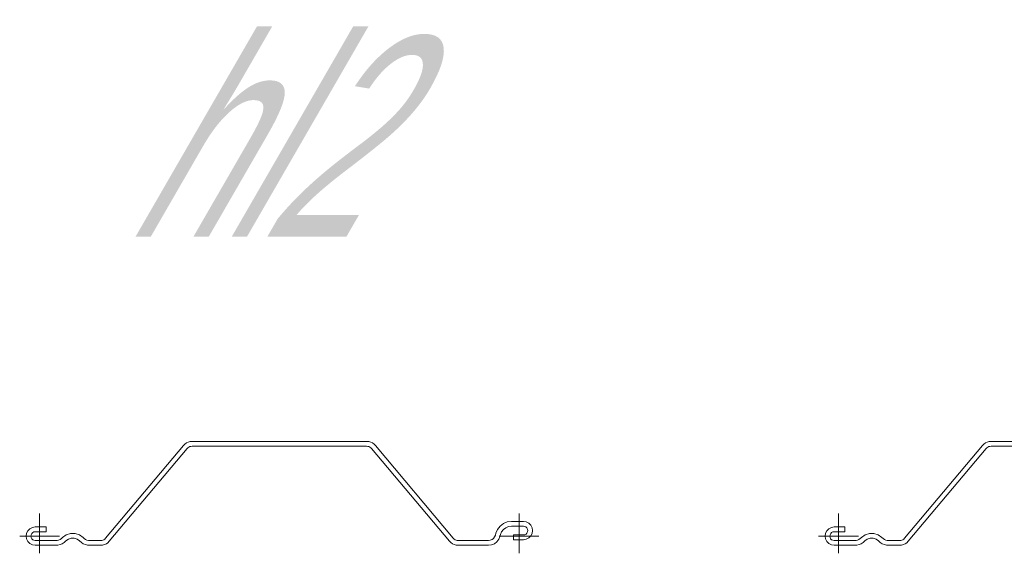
# Model space of a CAD drawing. Extents: x 1.5 to 9.7, y -20.6 to -8.6.
# Tile 4 of 13: x 4.475 to 5.707, y -16.521 to -15.854. Entities that reach past the tile are written whole.
import ezdxf
from ezdxf.enums import TextEntityAlignment as Align

# ---------------------------------------------------------------- set-up
doc = ezdxf.new("R2010")
doc.units = 0
doc.header["$MEASUREMENT"] = 0
doc.linetypes.add('AUSGEZOGEN', pattern=[0])
doc.layers.add('FREIER_TEXT', color=2, linetype='AUSGEZOGEN')
doc.layers.add('STAHL', color=9, linetype='AUSGEZOGEN', lineweight=13)

# ---------------------------------------------------------------- blocks, each defined once
blk = doc.blocks.new('hl2')
at = {"layer": 'STAHL'}
for p, q in [((0.0826, -0.00264), (0.18005, 0.1135)), ((0.18005, 0.1135), (0.18178, 0.11522)), ((0.18178, 0.11522), (0.18378, 0.11662)), ((0.18378, 0.11662), (0.18599, 0.11766)), ((0.18678, 0.11143), (0.18564, 0.11063)), ((0.18599, 0.11766), (0.18835, 0.11829)), ((0.18804, 0.11202), (0.18678, 0.11143)), ((0.18939, 0.11238), (0.18804, 0.11202)), ((0.18835, 0.11829), (0.19078, 0.1185)), ((0.19078, 0.1125), (0.18939, 0.11238)), ((0.19078, 0.1185), (0.40959, 0.1185)), ((0.40922, 0.1125), (0.19078, 0.1125)), ((0.41061, 0.11238), (0.40922, 0.1125)), ((0.40959, 0.1185), (0.41202, 0.11829)), ((0.41196, 0.11202), (0.41061, 0.11238)), ((0.41322, 0.11143), (0.41196, 0.11202)), ((0.41202, 0.11829), (0.41438, 0.11766)), ((0.41436, 0.11063), (0.41322, 0.11143)), ((0.41438, 0.11766), (0.41659, 0.11662)), ((0.41659, 0.11662), (0.41859, 0.11522)), ((0.41859, 0.11522), (0.42031, 0.1135)), ((0.42031, 0.1135), (0.51777, -0.00264)), ((0.18465, 0.10964), (0.0872, -0.0065)), ((0.18564, 0.11063), (0.18465, 0.10964)), ((0.41535, 0.10964), (0.41436, 0.11063)), ((0.5128, -0.0065), (0.41535, 0.10964)), ((0, -0.0215), (0, 0.0285)), ((0.6, 0.0285), (0.6, -0.0215)), ((0.57307, 0.0085), (0.57624, 0.01264)), ((0.57624, 0.01264), (0.58039, 0.01582)), ((0.58039, 0.01582), (0.58521, 0.01782)), ((0.58521, 0.01782), (0.59039, 0.0185)), ((0.59041, 0.01256), (0.58676, 0.01202)), ((0.59039, 0.0185), (0.6055, 0.0185)), ((0.6055, 0.0125), (0.59041, 0.01256)), ((0.6055, 0.0185), (0.60904, 0.01794)), ((0.6072, 0.01223), (0.6055, 0.0125)), ((0.60904, 0.01794), (0.61232, 0.01636)), ((0.61232, 0.01636), (0.6148, 0.01376)), ((0.6148, 0.01376), (0.61639, 0.01059)), ((-0.025, 0), (0.025, 0)), ((-0.01695, -0.00001), (-0.01644, 0.00355)), ((-0.01644, 0.00355), (-0.0148, 0.00676)), ((-0.0148, 0.00676), (-0.01226, 0.0093)), ((-0.01226, 0.0093), (-0.00905, 0.01094)), ((-0.01073, 0.0017), (-0.011, 0)), ((-0.011, 0), (-0.01073, -0.0017)), ((-0.011, 0), (-0.011, 0)), ((-0.0099, 0.00325), (-0.01073, 0.0017)), ((-0.00868, 0.00447), (-0.0099, 0.00325)), ((-0.00905, 0.01094), (-0.0055, 0.0115)), ((-0.0072, 0.00523), (-0.00868, 0.00447)), ((-0.0055, 0.0055), (-0.0072, 0.00523)), ((-0.0055, 0.0115), (0.008, 0.0115)), ((0.008, 0.0055), (-0.0055, 0.0055)), ((0.008, 0.0115), (0.008, 0.0055)), ((0.02864, -0.00191), (0.03317, 0.00151)), ((0.03317, 0.00151), (0.03854, 0.00325)), ((0.03854, 0.00325), (0.04431, 0.0033)), ((0.04431, 0.0033), (0.04973, 0.00151)), ((0.04973, 0.00151), (0.05428, -0.00191)), ((0.5695, -0.001), (0.5704, 0.00117)), ((0.5704, 0.00117), (0.57107, 0.00368)), ((0.57107, 0.00368), (0.57307, 0.0085)), ((0.575, 0), (0.625, 0)), ((0.57686, 0.00212), (0.57619, -0.00038)), ((0.57826, 0.0055), (0.57686, 0.00212)), ((0.58049, 0.0084), (0.57826, 0.0055)), ((0.58333, 0.01059), (0.58049, 0.0084)), ((0.58676, 0.01202), (0.58333, 0.01059)), ((0.593, 0.0015), (0.6055, 0.0015)), ((0.593, -0.0045), (0.593, 0.0015)), ((0.6055, 0.0015), (0.6072, 0.00177)), ((0.60873, 0.01145), (0.6072, 0.01223)), ((0.6072, 0.00177), (0.60878, 0.00259)), ((0.60995, 0.01023), (0.60873, 0.01145)), ((0.60878, 0.00259), (0.60995, 0.00377)), ((0.61073, 0.0087), (0.60995, 0.01023)), ((0.60995, 0.00377), (0.61073, 0.0053)), ((0.611, 0.007), (0.61073, 0.0087)), ((0.61073, 0.0053), (0.611, 0.007)), ((0.611, 0.007), (0.611, 0.007)), ((0.6148, 0.00024), (0.61226, -0.0023)), ((0.61639, 0.0035), (0.6148, 0.00024)), ((0.61639, 0.01059), (0.617, 0.007)), ((0.617, 0.007), (0.61639, 0.0035)), ((0.617, 0.007), (0.617, 0.007)), ((-0.01644, -0.00355), (-0.01695, -0.00001)), ((-0.0148, -0.00676), (-0.01644, -0.00355)), ((-0.01226, -0.0093), (-0.0148, -0.00676)), ((-0.00905, -0.01094), (-0.01226, -0.0093)), ((-0.01073, -0.0017), (-0.00995, -0.00323)), ((-0.00995, -0.00323), (-0.00873, -0.00445)), ((-0.0055, -0.0115), (-0.00905, -0.01094)), ((-0.00873, -0.00445), (-0.0072, -0.00523)), ((-0.0072, -0.00523), (-0.0055, -0.0055)), ((-0.0055, -0.0055), (0.02, -0.0055)), ((0.02, -0.0115), (-0.0055, -0.0115)), ((0.02, -0.0055), (0.0219, -0.00535)), ((0.02286, -0.01127), (0.02, -0.0115)), ((0.0219, -0.00535), (0.02376, -0.0049)), ((0.02564, -0.01059), (0.02286, -0.01127)), ((0.02376, -0.0049), (0.02552, -0.00421)), ((0.02552, -0.00421), (0.02714, -0.00314)), ((0.02828, -0.00948), (0.02564, -0.01059)), ((0.02714, -0.00314), (0.02864, -0.00191)), ((0.03067, -0.00801), (0.02828, -0.00948)), ((0.03288, -0.00608), (0.03067, -0.00801)), ((0.03288, -0.00608), (0.03287, -0.00608)), ((0.03593, -0.00382), (0.03288, -0.00608)), ((0.03949, -0.00259), (0.03593, -0.00382)), ((0.04335, -0.00263), (0.03949, -0.00259)), ((0.04697, -0.00382), (0.04335, -0.00263)), ((0.05003, -0.00608), (0.04697, -0.00382)), ((0.05219, -0.00797), (0.05003, -0.00608)), ((0.05003, -0.00608), (0.05003, -0.00608)), ((0.05462, -0.00948), (0.05219, -0.00797)), ((0.05428, -0.00191), (0.05577, -0.00313)), ((0.05726, -0.01059), (0.05462, -0.00948)), ((0.05577, -0.00313), (0.05738, -0.00416)), ((0.05998, -0.01127), (0.05726, -0.01059)), ((0.05738, -0.00416), (0.05914, -0.0049)), ((0.05914, -0.0049), (0.06093, -0.0053)), ((0.0629, -0.0115), (0.05998, -0.01127)), ((0.06093, -0.0053), (0.0629, -0.0055)), ((0.0629, -0.0055), (0.07647, -0.0055)), ((0.07647, -0.0115), (0.0629, -0.0115)), ((0.07647, -0.0055), (0.07786, -0.00538)), ((0.07884, -0.01114), (0.07647, -0.0115)), ((0.07786, -0.00538), (0.07921, -0.00502)), ((0.08128, -0.01059), (0.07884, -0.01114)), ((0.07921, -0.00502), (0.08047, -0.00443)), ((0.08047, -0.00443), (0.08161, -0.00363)), ((0.08347, -0.00962), (0.08128, -0.01059)), ((0.08161, -0.00363), (0.0826, -0.00264)), ((0.08549, -0.00829), (0.08347, -0.00962)), ((0.0872, -0.0065), (0.08549, -0.00829)), ((0.51459, -0.00817), (0.5128, -0.0065)), ((0.51655, -0.00961), (0.51459, -0.00817)), ((0.51874, -0.01066), (0.51655, -0.00961)), ((0.51777, -0.00264), (0.51875, -0.00363)), ((0.52115, -0.01132), (0.51874, -0.01066)), ((0.51875, -0.00363), (0.51989, -0.00443)), ((0.51989, -0.00443), (0.52115, -0.00502)), ((0.52115, -0.00502), (0.52246, -0.00542)), ((0.52351, -0.01145), (0.52115, -0.01132)), ((0.52246, -0.00542), (0.52389, -0.0055)), ((0.5617, -0.0115), (0.52351, -0.01145)), ((0.52389, -0.0055), (0.5617, -0.0055)), ((0.5617, -0.0055), (0.56404, -0.00502)), ((0.56558, -0.01099), (0.5617, -0.0115)), ((0.56404, -0.00502), (0.5662, -0.00429)), ((0.5692, -0.00949), (0.56558, -0.01099)), ((0.5662, -0.00429), (0.56811, -0.00292)), ((0.56811, -0.00292), (0.5695, -0.001)), ((0.57231, -0.00712), (0.5692, -0.00949)), ((0.57469, -0.004), (0.57231, -0.00712)), ((0.57619, -0.00038), (0.57469, -0.004)), ((0.6055, -0.0045), (0.593, -0.0045)), ((0.60904, -0.00384), (0.6055, -0.0045)), ((0.61226, -0.0023), (0.60904, -0.00384))]:
    blk.add_line(p, q, dxfattribs=at)
blk = doc.blocks.new('hl2bl')
at = {"layer": 'STAHL'}
for p, q in [((0.0826, -0.00264), (0.18005, 0.1135)), ((0.18005, 0.1135), (0.18178, 0.11522)), ((0.18178, 0.11522), (0.18378, 0.11662)), ((0.18378, 0.11662), (0.18599, 0.11766)), ((0.18678, 0.11143), (0.18564, 0.11063)), ((0.18599, 0.11766), (0.18835, 0.11829)), ((0.18804, 0.11202), (0.18678, 0.11143)), ((0.18939, 0.11238), (0.18804, 0.11202)), ((0.18835, 0.11829), (0.19078, 0.1185)), ((0.19078, 0.1125), (0.18939, 0.11238)), ((0.19078, 0.1185), (0.40959, 0.1185)), ((0.40922, 0.1125), (0.19078, 0.1125)), ((0.41061, 0.11238), (0.40922, 0.1125)), ((0.40959, 0.1185), (0.41202, 0.11829)), ((0.41196, 0.11202), (0.41061, 0.11238)), ((0.41322, 0.11143), (0.41196, 0.11202)), ((0.41202, 0.11829), (0.41438, 0.11766)), ((0.41436, 0.11063), (0.41322, 0.11143)), ((0.41438, 0.11766), (0.41659, 0.11662)), ((0.41659, 0.11662), (0.41859, 0.11522)), ((0.41859, 0.11522), (0.42031, 0.1135)), ((0.42031, 0.1135), (0.51777, -0.00264)), ((0.6826, -0.00264), (0.78005, 0.1135)), ((0.78005, 0.1135), (0.78178, 0.11522)), ((0.78178, 0.11522), (0.78378, 0.11662)), ((0.78378, 0.11662), (0.78599, 0.11766)), ((0.78678, 0.11143), (0.78564, 0.11063)), ((0.78599, 0.11766), (0.78835, 0.11829)), ((0.78804, 0.11202), (0.78678, 0.11143)), ((0.78939, 0.11238), (0.78804, 0.11202)), ((0.78835, 0.11829), (0.79078, 0.1185)), ((0.79078, 0.1125), (0.78939, 0.11238)), ((0.79078, 0.1185), (1.00959, 0.1185)), ((1.00922, 0.1125), (0.79078, 0.1125)), ((1.01061, 0.11238), (1.00922, 0.1125)), ((1.00959, 0.1185), (1.01202, 0.11829)), ((1.01196, 0.11202), (1.01061, 0.11238)), ((1.01322, 0.11143), (1.01196, 0.11202)), ((1.01202, 0.11829), (1.01438, 0.11766)), ((1.01436, 0.11063), (1.01322, 0.11143)), ((1.01438, 0.11766), (1.01659, 0.11662)), ((1.01659, 0.11662), (1.01859, 0.11522)), ((1.01859, 0.11522), (1.02031, 0.1135)), ((1.02031, 0.1135), (1.11777, -0.00264)), ((0.18465, 0.10964), (0.0872, -0.0065)), ((0.18564, 0.11063), (0.18465, 0.10964)), ((0.41535, 0.10964), (0.41436, 0.11063)), ((0.5128, -0.0065), (0.41535, 0.10964)), ((0.78465, 0.10964), (0.6872, -0.0065)), ((0.78564, 0.11063), (0.78465, 0.10964)), ((1.01535, 0.10964), (1.01436, 0.11063)), ((1.1128, -0.0065), (1.01535, 0.10964)), ((0, -0.0215), (0, 0.0285)), ((0.6, -0.0215), (0.6, 0.0285)), ((0.6, 0.0285), (0.6, -0.0215)), ((1.2, 0.0285), (1.2, -0.0215)), ((0.57307, 0.0085), (0.57624, 0.01264)), ((0.57624, 0.01264), (0.58039, 0.01582)), ((0.58039, 0.01582), (0.58521, 0.01782)), ((0.58521, 0.01782), (0.59039, 0.0185)), ((0.59041, 0.01256), (0.58676, 0.01202)), ((0.59039, 0.0185), (0.6055, 0.0185)), ((0.6055, 0.0125), (0.59041, 0.01256)), ((0.6055, 0.0185), (0.60904, 0.01794)), ((0.6072, 0.01223), (0.6055, 0.0125)), ((0.60904, 0.01794), (0.61232, 0.01636)), ((0.61232, 0.01636), (0.6148, 0.01376)), ((0.6148, 0.01376), (0.61639, 0.01059)), ((1.17307, 0.0085), (1.17624, 0.01264)), ((1.17624, 0.01264), (1.18039, 0.01582)), ((1.18039, 0.01582), (1.18521, 0.01782)), ((1.18521, 0.01782), (1.19039, 0.0185)), ((1.19041, 0.01256), (1.18676, 0.01202)), ((1.19039, 0.0185), (1.2055, 0.0185)), ((1.2055, 0.0125), (1.19041, 0.01256)), ((1.2055, 0.0185), (1.20904, 0.01794)), ((1.2072, 0.01223), (1.2055, 0.0125)), ((1.20904, 0.01794), (1.21232, 0.01636)), ((1.21232, 0.01636), (1.2148, 0.01376)), ((1.2148, 0.01376), (1.21639, 0.01059)), ((-0.025, 0), (0.025, 0)), ((-0.01695, -0.00001), (-0.01644, 0.00355)), ((-0.01644, 0.00355), (-0.0148, 0.00676)), ((-0.0148, 0.00676), (-0.01226, 0.0093)), ((-0.01226, 0.0093), (-0.00905, 0.01094)), ((-0.01073, 0.0017), (-0.011, 0)), ((-0.011, 0), (-0.01073, -0.0017)), ((-0.011, 0), (-0.011, 0)), ((-0.0099, 0.00325), (-0.01073, 0.0017)), ((-0.00868, 0.00447), (-0.0099, 0.00325)), ((-0.00905, 0.01094), (-0.0055, 0.0115)), ((-0.0072, 0.00523), (-0.00868, 0.00447)), ((-0.0055, 0.0055), (-0.0072, 0.00523)), ((-0.0055, 0.0115), (0.008, 0.0115)), ((0.008, 0.0055), (-0.0055, 0.0055)), ((0.008, 0.0115), (0.008, 0.0055)), ((0.02864, -0.00191), (0.03317, 0.00151)), ((0.03317, 0.00151), (0.03854, 0.00325)), ((0.03854, 0.00325), (0.04431, 0.0033)), ((0.04431, 0.0033), (0.04973, 0.00151)), ((0.04973, 0.00151), (0.05428, -0.00191)), ((0.5695, -0.001), (0.5704, 0.00117)), ((0.5704, 0.00117), (0.57107, 0.00368)), ((0.57107, 0.00368), (0.57307, 0.0085)), ((0.575, 0), (0.625, 0)), ((0.575, 0), (0.625, 0)), ((0.57686, 0.00212), (0.57619, -0.00038)), ((0.57826, 0.0055), (0.57686, 0.00212)), ((0.58049, 0.0084), (0.57826, 0.0055)), ((0.58333, 0.01059), (0.58049, 0.0084)), ((0.58305, -0.00001), (0.58356, 0.00355)), ((0.58676, 0.01202), (0.58333, 0.01059)), ((0.58356, 0.00355), (0.5852, 0.00676)), ((0.5852, 0.00676), (0.58774, 0.0093)), ((0.58774, 0.0093), (0.59095, 0.01094)), ((0.58927, 0.0017), (0.589, 0)), ((0.589, 0), (0.58927, -0.0017)), ((0.589, 0), (0.589, 0)), ((0.5901, 0.00325), (0.58927, 0.0017)), ((0.59132, 0.00447), (0.5901, 0.00325)), ((0.59095, 0.01094), (0.5945, 0.0115)), ((0.5928, 0.00523), (0.59132, 0.00447)), ((0.5945, 0.0055), (0.5928, 0.00523)), ((0.593, 0.0015), (0.6055, 0.0015)), ((0.593, -0.0045), (0.593, 0.0015)), ((0.5945, 0.0115), (0.608, 0.0115)), ((0.608, 0.0055), (0.5945, 0.0055)), ((0.6055, 0.0015), (0.6072, 0.00177)), ((0.60873, 0.01145), (0.6072, 0.01223)), ((0.6072, 0.00177), (0.60878, 0.00259)), ((0.608, 0.0115), (0.608, 0.0055)), ((0.60995, 0.01023), (0.60873, 0.01145)), ((0.60878, 0.00259), (0.60995, 0.00377)), ((0.61073, 0.0087), (0.60995, 0.01023)), ((0.60995, 0.00377), (0.61073, 0.0053)), ((0.611, 0.007), (0.61073, 0.0087)), ((0.61073, 0.0053), (0.611, 0.007)), ((0.611, 0.007), (0.611, 0.007)), ((0.6148, 0.00024), (0.61226, -0.0023)), ((0.61639, 0.0035), (0.6148, 0.00024)), ((0.61639, 0.01059), (0.617, 0.007)), ((0.617, 0.007), (0.61639, 0.0035)), ((0.617, 0.007), (0.617, 0.007)), ((0.62864, -0.00191), (0.63317, 0.00151)), ((0.63317, 0.00151), (0.63854, 0.00325)), ((0.63854, 0.00325), (0.64431, 0.0033)), ((0.64431, 0.0033), (0.64973, 0.00151)), ((0.64973, 0.00151), (0.65428, -0.00191)), ((1.1695, -0.001), (1.1704, 0.00117)), ((1.1704, 0.00117), (1.17107, 0.00368)), ((1.17107, 0.00368), (1.17307, 0.0085)), ((1.175, 0), (1.225, 0)), ((1.17686, 0.00212), (1.17619, -0.00038)), ((1.17826, 0.0055), (1.17686, 0.00212)), ((1.18049, 0.0084), (1.17826, 0.0055)), ((1.18333, 0.01059), (1.18049, 0.0084)), ((1.18676, 0.01202), (1.18333, 0.01059)), ((1.193, 0.0015), (1.2055, 0.0015)), ((1.193, -0.0045), (1.193, 0.0015)), ((1.2055, 0.0015), (1.2072, 0.00177)), ((1.20873, 0.01145), (1.2072, 0.01223)), ((1.2072, 0.00177), (1.20878, 0.00259)), ((1.20995, 0.01023), (1.20873, 0.01145)), ((1.20878, 0.00259), (1.20995, 0.00377)), ((1.21073, 0.0087), (1.20995, 0.01023)), ((1.20995, 0.00377), (1.21073, 0.0053)), ((1.211, 0.007), (1.21073, 0.0087)), ((1.21073, 0.0053), (1.211, 0.007)), ((1.211, 0.007), (1.211, 0.007)), ((1.2148, 0.00024), (1.21226, -0.0023)), ((1.21639, 0.0035), (1.2148, 0.00024)), ((1.21639, 0.01059), (1.217, 0.007)), ((1.217, 0.007), (1.21639, 0.0035)), ((1.217, 0.007), (1.217, 0.007)), ((-0.01644, -0.00355), (-0.01695, -0.00001)), ((-0.0148, -0.00676), (-0.01644, -0.00355)), ((-0.01226, -0.0093), (-0.0148, -0.00676)), ((-0.00905, -0.01094), (-0.01226, -0.0093)), ((-0.01073, -0.0017), (-0.00995, -0.00323)), ((-0.00995, -0.00323), (-0.00873, -0.00445)), ((-0.0055, -0.0115), (-0.00905, -0.01094)), ((-0.00873, -0.00445), (-0.0072, -0.00523)), ((-0.0072, -0.00523), (-0.0055, -0.0055)), ((-0.0055, -0.0055), (0.02, -0.0055)), ((0.02, -0.0115), (-0.0055, -0.0115)), ((0.02, -0.0055), (0.0219, -0.00535)), ((0.02286, -0.01127), (0.02, -0.0115)), ((0.0219, -0.00535), (0.02376, -0.0049)), ((0.02564, -0.01059), (0.02286, -0.01127)), ((0.02376, -0.0049), (0.02552, -0.00421)), ((0.02552, -0.00421), (0.02714, -0.00314)), ((0.02828, -0.00948), (0.02564, -0.01059)), ((0.02714, -0.00314), (0.02864, -0.00191)), ((0.03067, -0.00801), (0.02828, -0.00948)), ((0.03288, -0.00608), (0.03067, -0.00801)), ((0.03288, -0.00608), (0.03287, -0.00608)), ((0.03593, -0.00382), (0.03288, -0.00608)), ((0.03949, -0.00259), (0.03593, -0.00382)), ((0.04335, -0.00263), (0.03949, -0.00259)), ((0.04697, -0.00382), (0.04335, -0.00263)), ((0.05003, -0.00608), (0.04697, -0.00382)), ((0.05219, -0.00797), (0.05003, -0.00608)), ((0.05003, -0.00608), (0.05003, -0.00608)), ((0.05462, -0.00948), (0.05219, -0.00797)), ((0.05428, -0.00191), (0.05577, -0.00313)), ((0.05726, -0.01059), (0.05462, -0.00948)), ((0.05577, -0.00313), (0.05738, -0.00416)), ((0.05998, -0.01127), (0.05726, -0.01059)), ((0.05738, -0.00416), (0.05914, -0.0049)), ((0.05914, -0.0049), (0.06093, -0.0053)), ((0.0629, -0.0115), (0.05998, -0.01127)), ((0.06093, -0.0053), (0.0629, -0.0055)), ((0.0629, -0.0055), (0.07647, -0.0055)), ((0.07647, -0.0115), (0.0629, -0.0115)), ((0.07647, -0.0055), (0.07786, -0.00538)), ((0.07884, -0.01114), (0.07647, -0.0115)), ((0.07786, -0.00538), (0.07921, -0.00502)), ((0.08128, -0.01059), (0.07884, -0.01114)), ((0.07921, -0.00502), (0.08047, -0.00443)), ((0.08047, -0.00443), (0.08161, -0.00363)), ((0.08347, -0.00962), (0.08128, -0.01059)), ((0.08161, -0.00363), (0.0826, -0.00264)), ((0.08549, -0.00829), (0.08347, -0.00962)), ((0.0872, -0.0065), (0.08549, -0.00829)), ((0.51459, -0.00817), (0.5128, -0.0065)), ((0.51655, -0.00961), (0.51459, -0.00817)), ((0.51874, -0.01066), (0.51655, -0.00961)), ((0.51777, -0.00264), (0.51875, -0.00363)), ((0.52115, -0.01132), (0.51874, -0.01066)), ((0.51875, -0.00363), (0.51989, -0.00443)), ((0.51989, -0.00443), (0.52115, -0.00502)), ((0.52115, -0.00502), (0.52246, -0.00542)), ((0.52351, -0.01145), (0.52115, -0.01132)), ((0.52246, -0.00542), (0.52389, -0.0055)), ((0.5617, -0.0115), (0.52351, -0.01145)), ((0.52389, -0.0055), (0.5617, -0.0055)), ((0.5617, -0.0055), (0.56404, -0.00502)), ((0.56558, -0.01099), (0.5617, -0.0115)), ((0.56404, -0.00502), (0.5662, -0.00429)), ((0.5692, -0.00949), (0.56558, -0.01099)), ((0.5662, -0.00429), (0.56811, -0.00292)), ((0.56811, -0.00292), (0.5695, -0.001)), ((0.57231, -0.00712), (0.5692, -0.00949)), ((0.57469, -0.004), (0.57231, -0.00712)), ((0.57619, -0.00038), (0.57469, -0.004)), ((0.58356, -0.00355), (0.58305, -0.00001)), ((0.5852, -0.00676), (0.58356, -0.00355)), ((0.58774, -0.0093), (0.5852, -0.00676)), ((0.59095, -0.01094), (0.58774, -0.0093)), ((0.58927, -0.0017), (0.59005, -0.00323)), ((0.59005, -0.00323), (0.59127, -0.00445)), ((0.5945, -0.0115), (0.59095, -0.01094)), ((0.59127, -0.00445), (0.5928, -0.00523)), ((0.5928, -0.00523), (0.5945, -0.0055)), ((0.6055, -0.0045), (0.593, -0.0045)), ((0.5945, -0.0055), (0.62, -0.0055)), ((0.62, -0.0115), (0.5945, -0.0115)), ((0.60904, -0.00384), (0.6055, -0.0045)), ((0.61226, -0.0023), (0.60904, -0.00384)), ((0.62, -0.0055), (0.6219, -0.00535)), ((0.62286, -0.01127), (0.62, -0.0115)), ((0.6219, -0.00535), (0.62376, -0.0049)), ((0.62564, -0.01059), (0.62286, -0.01127)), ((0.62376, -0.0049), (0.62552, -0.00421)), ((0.62552, -0.00421), (0.62714, -0.00314)), ((0.62828, -0.00948), (0.62564, -0.01059)), ((0.62714, -0.00314), (0.62864, -0.00191)), ((0.63067, -0.00801), (0.62828, -0.00948)), ((0.63288, -0.00608), (0.63067, -0.00801)), ((0.63288, -0.00608), (0.63287, -0.00608)), ((0.63593, -0.00382), (0.63288, -0.00608)), ((0.63949, -0.00259), (0.63593, -0.00382)), ((0.64335, -0.00263), (0.63949, -0.00259)), ((0.64697, -0.00382), (0.64335, -0.00263)), ((0.65003, -0.00608), (0.64697, -0.00382)), ((0.65219, -0.00797), (0.65003, -0.00608)), ((0.65003, -0.00608), (0.65003, -0.00608)), ((0.65462, -0.00948), (0.65219, -0.00797)), ((0.65428, -0.00191), (0.65577, -0.00313)), ((0.65726, -0.01059), (0.65462, -0.00948)), ((0.65577, -0.00313), (0.65738, -0.00416)), ((0.65998, -0.01127), (0.65726, -0.01059)), ((0.65738, -0.00416), (0.65914, -0.0049)), ((0.65914, -0.0049), (0.66093, -0.0053)), ((0.6629, -0.0115), (0.65998, -0.01127)), ((0.66093, -0.0053), (0.6629, -0.0055)), ((0.6629, -0.0055), (0.67647, -0.0055)), ((0.67647, -0.0115), (0.6629, -0.0115)), ((0.67647, -0.0055), (0.67786, -0.00538)), ((0.67884, -0.01114), (0.67647, -0.0115)), ((0.67786, -0.00538), (0.67921, -0.00502)), ((0.68128, -0.01059), (0.67884, -0.01114)), ((0.67921, -0.00502), (0.68047, -0.00443)), ((0.68047, -0.00443), (0.68161, -0.00363)), ((0.68347, -0.00962), (0.68128, -0.01059)), ((0.68161, -0.00363), (0.6826, -0.00264)), ((0.68549, -0.00829), (0.68347, -0.00962)), ((0.6872, -0.0065), (0.68549, -0.00829)), ((1.11459, -0.00817), (1.1128, -0.0065)), ((1.11655, -0.00961), (1.11459, -0.00817)), ((1.11874, -0.01066), (1.11655, -0.00961)), ((1.11777, -0.00264), (1.11875, -0.00363)), ((1.12115, -0.01132), (1.11874, -0.01066)), ((1.11875, -0.00363), (1.11989, -0.00443)), ((1.11989, -0.00443), (1.12115, -0.00502)), ((1.12115, -0.00502), (1.12246, -0.00542)), ((1.12351, -0.01145), (1.12115, -0.01132)), ((1.12246, -0.00542), (1.12389, -0.0055)), ((1.1617, -0.0115), (1.12351, -0.01145)), ((1.12389, -0.0055), (1.1617, -0.0055)), ((1.1617, -0.0055), (1.16404, -0.00502)), ((1.16558, -0.01099), (1.1617, -0.0115)), ((1.16404, -0.00502), (1.1662, -0.00429)), ((1.1692, -0.00949), (1.16558, -0.01099)), ((1.1662, -0.00429), (1.16811, -0.00292)), ((1.16811, -0.00292), (1.1695, -0.001)), ((1.17231, -0.00712), (1.1692, -0.00949)), ((1.17469, -0.004), (1.17231, -0.00712)), ((1.17619, -0.00038), (1.17469, -0.004)), ((1.2055, -0.0045), (1.193, -0.0045)), ((1.20904, -0.00384), (1.2055, -0.0045)), ((1.21226, -0.0023), (1.20904, -0.00384))]:
    blk.add_line(p, q, dxfattribs=at)

msp = doc.modelspace()

# ---------------------------------------------------------------- block references
at = {"layer": 'STAHL'}
for name, p in [('hl2', (4.5, -16.5)), ('hl2bl', (5.5, -16.5))]:
    msp.add_blockref(name, p, dxfattribs=at)

# ---------------------------------------------------------------- texts
at = {"layer": 'FREIER_TEXT', "oblique": 30, "width": 0.65}
msp.add_text('hl2', height=0.25, dxfattribs=at).set_placement((4.75, -16), align=Align.MIDDLE_CENTER)

doc.saveas('drawing.dxf')
